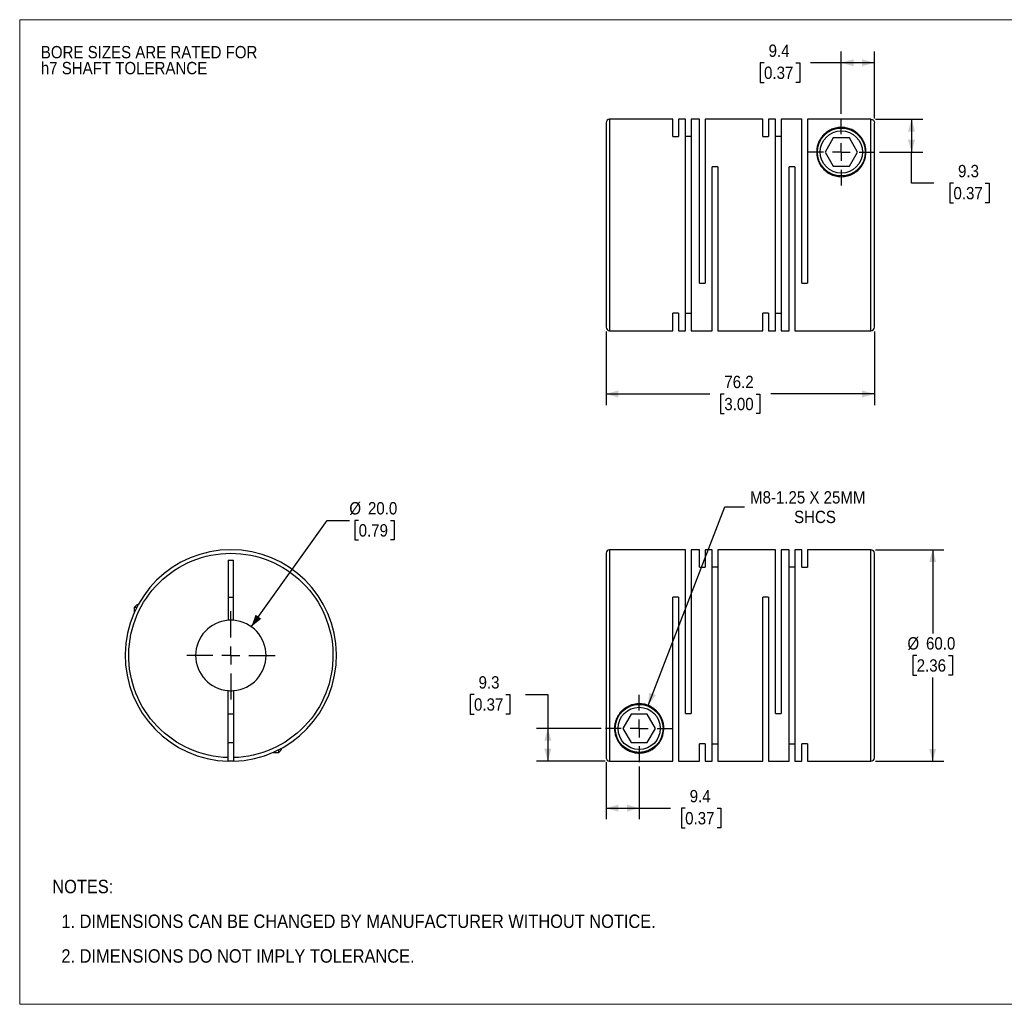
# Model space of a CAD drawing. Header units: millimetres. Extents: x 0 to 432, y 0 to 279.
# Tile 1 of 2: x 0 to 280, y 0 to 279. Entities that reach past the tile are written whole.
import ezdxf

# ---------------------------------------------------------------- set-up
doc = ezdxf.new("R2010")
doc.units = ezdxf.units.MM
doc.linetypes.add('SLD-Solid', pattern=[0])
doc.layers.add('SLD-0', color=7, linetype='SLD-Solid', lineweight=25)
doc.layers.add('TEXT', color=140, linetype='SLD-Solid', lineweight=25)
doc.styles.add('SLDTEXTSTYLE0', font='GOTHIC.TTF', dxfattribs={"width": 0.913})
doc.dimstyles.new('SLDDIMSTYLE0', dxfattribs={"dimtxt": 3.5, "dimasz": 3.5, "dimexe": 0, "dimexo": 0.0625, "dimgap": 0.875, "dimtad": 0, "dimtih": 1, "dimtoh": 1, "dimdec": 1, "dimrnd": 1e-09, "dimzin": 4, "dimdsep": 46, "dimtxsty": 'SLDTEXTSTYLE0', "dimsah": 1, "dimcen": 0, "dimadec": 0, "dimazin": 1, "dimtfac": 1, "dimtdec": 1, "dimtofl": 0, "dimtmove": 0, "dimatfit": 3, "dimfxl": 0, "dimfrac": 2, "dimtolj": 1, "dimtzin": 12, "dimarcsym": 0})
doc.dimstyles.new('SLDDIMSTYLE1', dxfattribs={"dimtxt": 3.5, "dimasz": 3.5, "dimexe": 0, "dimexo": 0.0625, "dimgap": 0.875, "dimtad": 0, "dimtih": 1, "dimtoh": 1, "dimdec": 1, "dimrnd": 1e-09, "dimzin": 4, "dimdsep": 46, "dimtxsty": 'SLDTEXTSTYLE0', "dimsah": 1, "dimcen": 0.09, "dimadec": 0, "dimazin": 1, "dimtfac": 1, "dimtdec": 1, "dimtofl": 0, "dimtmove": 0, "dimatfit": 3, "dimfxl": 0, "dimfrac": 2, "dimtolj": 1, "dimtzin": 12, "dimarcsym": 0})
doc.dimstyles.new('SLDDIMSTYLE2', dxfattribs={"dimtxt": 3.5, "dimasz": 3.5, "dimexe": 0, "dimexo": 0.0625, "dimgap": 0.875, "dimtad": 0, "dimtih": 1, "dimtoh": 1, "dimdec": 1, "dimrnd": 1e-09, "dimzin": 12, "dimdsep": 46, "dimtxsty": 'SLDTEXTSTYLE0', "dimsah": 1, "dimcen": 0.09, "dimadec": 0, "dimazin": 3, "dimtfac": 1, "dimtdec": 1, "dimtofl": 0, "dimtmove": 0, "dimatfit": 3, "dimfxl": 0, "dimfrac": 2, "dimtolj": 1, "dimtzin": 12, "dimarcsym": 0})
doc.dimstyles.new('SLDDIMSTYLE3', dxfattribs={"dimtxt": 3.5, "dimasz": 3.5, "dimexe": 0, "dimexo": 0.0625, "dimgap": 0.875, "dimtad": 0, "dimtih": 1, "dimtoh": 1, "dimdec": 1, "dimrnd": 1e-09, "dimzin": 12, "dimdsep": 46, "dimtxsty": 'SLDTEXTSTYLE0', "dimsah": 1, "dimcen": 0, "dimadec": 0, "dimazin": 3, "dimtfac": 1, "dimtdec": 1, "dimtofl": 0, "dimtmove": 0, "dimatfit": 3, "dimfxl": 0, "dimfrac": 2, "dimtolj": 1, "dimtzin": 12, "dimarcsym": 0})

# ---------------------------------------------------------------- blocks, each defined once
blk = doc.blocks.new('Block2')
at = {"color": 7, "linetype": 'SLD-Solid', "lineweight": 18}
for p, q in [((0, 279.4), (431.8, 279.4)), ((0, 279.4), (0, 0)), ((431.8, 279.4), (431.8, 0)), ((0, 0), (431.8, 0))]:
    blk.add_line(p, q, dxfattribs=at)
blk = doc.blocks.new('SW_NOTE_0_2')
at = {"layer": 'SLD-0', "color": 0, "char_height": 3.5, "attachment_point": 1, "style": 'SLDTEXTSTYLE0'}
for s, insert in [('BORE SIZES ARE RATED FOR ', (0, 4.47)), ('h7 SHAFT TOLERANCE', (0, -0.05))]:
    blk.add_mtext(s, dxfattribs=dict(at, insert=insert))
blk = doc.blocks.new('SW_NOTE_0_3')
at = {"layer": 'TEXT', "color": 0, "char_height": 3.81, "attachment_point": 1, "style": 'SLDTEXTSTYLE0'}
for s, insert in [('NOTES:', (0, 4.87)), ('  1. DIMENSIONS CAN BE CHANGED BY MANUFACTURER WITHOUT NOTICE.', (0, -4.99)), ('  2. DIMENSIONS DO NOT IMPLY TOLERANCE.', (0, -14.84))]:
    blk.add_mtext(s, dxfattribs=dict(at, insert=insert))
blk = doc.blocks.new('_D')
at = {"layer": 'SLD-0'}
for p, q in [((65.76, 107.13), (87.26, 137.33)), ((87.26, 137.33), (93.61, 137.33)), ((96.25, 137.33), (95.18, 137.33)), ((95.18, 137.33), (95.18, 131.77)), ((105.3, 137.33), (106.37, 137.33)), ((106.37, 137.33), (106.37, 131.77)), ((95.18, 131.77), (96.25, 131.77)), ((106.37, 131.77), (105.3, 131.77))]:
    blk.add_line(p, q, dxfattribs=at)
blk.add_solid([(65.76, 107.13), (68.6, 109.41), (66.98, 110.57)], dxfattribs=at)
at = {"layer": 'SLD-0', "char_height": 3.5, "attachment_point": 1, "style": 'SLDTEXTSTYLE0'}
for s, insert in [('%%c', (93.61, 142.51)), ('20.0', (98.89, 142.51)), ('0.79', (96.25, 136.24))]:
    blk.add_mtext(s, dxfattribs=dict(at, insert=insert))
blk = doc.blocks.new('SW_CENTERMARKSYMBOL_0')
at = {"layer": 'SLD-0', "color": 0}
for p, q in [((0, 5.08), (0, 12.54)), ((-5.08, 0), (-12.54, 0)), ((0, 0), (-2.54, 0)), ((0, 0), (0, 2.54)), ((0, 0), (0, -2.54)), ((0, 0), (2.54, 0)), ((5.08, 0), (12.54, 0)), ((0, -5.08), (0, -12.54))]:
    blk.add_line(p, q, dxfattribs=at)
blk = doc.blocks.new('_D_1')
at = {"layer": 'SLD-0'}
for p, q in [((242.97, 128.99), (262.41, 128.99)), ((259.24, 128.99), (259.24, 105.26)), ((254.71, 98.99), (253.65, 98.99)), ((253.65, 98.99), (253.65, 93.43)), ((263.77, 98.99), (264.83, 98.99)), ((264.83, 98.99), (264.83, 93.43)), ((253.65, 93.43), (254.71, 93.43)), ((259.24, 68.99), (259.24, 92.72)), ((264.83, 93.43), (263.77, 93.43)), ((242.97, 68.99), (262.41, 68.99))]:
    blk.add_line(p, q, dxfattribs=at)
for points in [[(259.24, 128.99), (258.24, 125.49), (260.24, 125.49)], [(259.24, 68.99), (260.24, 72.49), (258.24, 72.49)]]:
    blk.add_solid(points, dxfattribs=at)
at = {"layer": 'SLD-0', "char_height": 3.5, "attachment_point": 1, "style": 'SLDTEXTSTYLE0'}
for s, insert in [('%%c', (252.07, 104.17)), ('60.0', (257.35, 104.17)), ('2.36', (254.71, 97.9))]:
    blk.add_mtext(s, dxfattribs=dict(at, insert=insert))
blk = doc.blocks.new('_D_2')
at = {"layer": 'SLD-0'}
for p, q in [((129.01, 87.92), (127.94, 87.92)), ((127.94, 87.92), (127.94, 82.36)), ((138.06, 87.92), (139.13, 87.92)), ((139.13, 87.92), (139.13, 82.36)), ((143.61, 87.95), (149.96, 87.95)), ((149.96, 87.95), (149.96, 78.29)), ((127.94, 82.36), (129.01, 82.36)), ((139.13, 82.36), (138.06, 82.36)), ((165.09, 78.29), (146.79, 78.29)), ((149.96, 78.29), (149.96, 69)), ((166.23, 69), (146.79, 69))]:
    blk.add_line(p, q, dxfattribs=at)
for points in [[(149.96, 78.29), (148.96, 74.79), (150.96, 74.79)], [(149.96, 69), (150.96, 72.5), (148.96, 72.5)]]:
    blk.add_solid(points, dxfattribs=at)
at = {"layer": 'SLD-0', "char_height": 3.5, "attachment_point": 1, "style": 'SLDTEXTSTYLE0'}
for s, insert in [('9.3', (130.3, 93.1)), ('0.37', (129.01, 86.83))]:
    blk.add_mtext(s, dxfattribs=dict(at, insert=insert))
blk = doc.blocks.new('_D_3')
at = {"layer": 'SLD-0'}
for p, q in [((166.5, 68.73), (166.5, 52.49)), ((175.9, 67.48), (175.9, 52.49)), ((166.5, 55.66), (175.9, 55.66)), ((175.9, 55.66), (184.82, 55.66)), ((188.96, 55.63), (187.89, 55.63)), ((187.89, 55.63), (187.89, 50.08)), ((198.01, 55.63), (199.07, 55.63)), ((199.07, 55.63), (199.07, 50.08)), ((187.89, 50.08), (188.96, 50.08)), ((199.07, 50.08), (198.01, 50.08))]:
    blk.add_line(p, q, dxfattribs=at)
for points in [[(166.5, 55.66), (170, 54.66), (170, 56.66)], [(175.9, 55.66), (172.4, 56.66), (172.4, 54.66)]]:
    blk.add_solid(points, dxfattribs=at)
at = {"layer": 'SLD-0', "char_height": 3.5, "attachment_point": 1, "style": 'SLDTEXTSTYLE0'}
for s, insert in [('9.4', (190.25, 60.82)), ('0.37', (188.96, 54.55))]:
    blk.add_mtext(s, dxfattribs=dict(at, insert=insert))
blk = doc.blocks.new('_D_4')
at = {"layer": 'SLD-0'}
for p, q in [((178.43, 84.82), (200.23, 141.14)), ((200.23, 141.14), (205.79, 141.14))]:
    blk.add_line(p, q, dxfattribs=at)
blk.add_solid([(178.43, 84.82), (180.63, 87.72), (178.76, 88.44)], dxfattribs=at)
at = {"layer": 'SLD-0', "char_height": 3.5, "attachment_point": 1, "style": 'SLDTEXTSTYLE0'}
for s, insert in [('M8-1.25 X 25MM', (207.38, 145.61)), ('SHCS', (219.89, 140.06))]:
    blk.add_mtext(s, dxfattribs=dict(at, insert=insert))
blk = doc.blocks.new('SW_CENTERMARKSYMBOL_1')
at = {"layer": 'SLD-0', "color": 0}
for p, q in [((0, 5.08), (0, 9.54)), ((-5.08, 0), (-9.54, 0)), ((0, 0), (-2.54, 0)), ((0, 0), (0, 2.54)), ((0, 0), (0, -2.54)), ((0, 0), (2.54, 0)), ((5.08, 0), (9.54, 0)), ((0, -5.08), (0, -9.54))]:
    blk.add_line(p, q, dxfattribs=at)
blk = doc.blocks.new('_D_6')
at = {"layer": 'SLD-0'}
for p, q in [((166.5, 190.88), (166.5, 170.03)), ((242.7, 190.88), (242.7, 170.03)), ((166.5, 173.2), (195.94, 173.2)), ((200.08, 173.17), (199.01, 173.17)), ((199.01, 173.17), (199.01, 167.62)), ((209.13, 173.17), (210.19, 173.17)), ((210.19, 173.17), (210.19, 167.62)), ((242.7, 173.2), (213.26, 173.2)), ((199.01, 167.62), (200.08, 167.62)), ((210.19, 167.62), (209.13, 167.62))]:
    blk.add_line(p, q, dxfattribs=at)
for points in [[(166.5, 173.2), (170, 172.2), (170, 174.2)], [(242.7, 173.2), (239.2, 174.2), (239.2, 172.2)]]:
    blk.add_solid(points, dxfattribs=at)
at = {"layer": 'SLD-0', "char_height": 3.5, "attachment_point": 1, "style": 'SLDTEXTSTYLE0'}
for s, insert in [('76.2', (200.08, 178.36)), ('3.00', (200.08, 172.09))]:
    blk.add_mtext(s, dxfattribs=dict(at, insert=insert))
blk = doc.blocks.new('_D_7')
at = {"layer": 'SLD-0'}
for p, q in [((242.97, 251.14), (256.41, 251.14)), ((253.24, 251.14), (253.24, 241.85)), ((244.11, 241.85), (256.41, 241.85)), ((253.24, 233.04), (253.24, 241.85)), ((259.59, 233.04), (253.24, 233.04)), ((265.14, 233.02), (264.08, 233.02)), ((264.08, 233.02), (264.08, 227.46)), ((274.19, 233.02), (275.26, 233.02)), ((275.26, 233.02), (275.26, 227.46)), ((264.08, 227.46), (265.14, 227.46)), ((275.26, 227.46), (274.19, 227.46))]:
    blk.add_line(p, q, dxfattribs=at)
for points in [[(253.24, 251.14), (252.24, 247.64), (254.24, 247.64)], [(253.24, 241.85), (254.24, 245.35), (252.24, 245.35)]]:
    blk.add_solid(points, dxfattribs=at)
at = {"layer": 'SLD-0', "char_height": 3.5, "attachment_point": 1, "style": 'SLDTEXTSTYLE0'}
for s, insert in [('9.3', (266.44, 238.2)), ('0.37', (265.14, 231.93))]:
    blk.add_mtext(s, dxfattribs=dict(at, insert=insert))
blk = doc.blocks.new('_D_8')
at = {"layer": 'SLD-0'}
for p, q in [((233.3, 252.66), (233.3, 270.37)), ((242.7, 251.41), (242.7, 270.37)), ((211.36, 267.17), (210.3, 267.17)), ((210.3, 267.17), (210.3, 261.62)), ((220.42, 267.17), (221.48, 267.17)), ((221.48, 267.17), (221.48, 261.62)), ((233.3, 267.2), (224.55, 267.2)), ((242.7, 267.2), (233.3, 267.2)), ((210.3, 261.62), (211.36, 261.62)), ((221.48, 261.62), (220.42, 261.62))]:
    blk.add_line(p, q, dxfattribs=at)
for points in [[(233.3, 267.2), (236.8, 266.2), (236.8, 268.2)], [(242.7, 267.2), (239.2, 268.2), (239.2, 266.2)]]:
    blk.add_solid(points, dxfattribs=at)
at = {"layer": 'SLD-0', "char_height": 3.5, "attachment_point": 1, "style": 'SLDTEXTSTYLE0'}
for s, insert in [('9.4', (212.66, 272.35)), ('0.37', (211.36, 266.09))]:
    blk.add_mtext(s, dxfattribs=dict(at, insert=insert))
blk = doc.blocks.new('SW_CENTERMARKSYMBOL_3')
at = {"layer": 'SLD-0', "color": 0}
for p, q in [((0, 5.08), (0, 9.54)), ((-5.08, 0), (-9.54, 0)), ((0, 0), (-2.54, 0)), ((0, 0), (0, 2.54)), ((0, 0), (0, -2.54)), ((0, 0), (2.54, 0)), ((5.08, 0), (9.54, 0)), ((0, -5.08), (0, -9.54))]:
    blk.add_line(p, q, dxfattribs=at)

msp = doc.modelspace()

# ---------------------------------------------------------------- linework, layer by layer
for p, q in [((185.5, 251.15), (167.5, 251.15)), ((167.5, 251.15), (167.5, 191.15)), ((185.5, 246.21), (185.5, 251.15)), ((189.1, 251.15), (187.1, 251.15)), ((187.1, 251.15), (187.1, 246.21)), ((189.1, 191.15), (189.1, 251.15)), ((193, 251.15), (190.7, 251.15)), ((190.7, 251.15), (190.7, 191.15)), ((193, 204.65), (193, 251.15)), ((211, 251.15), (194.6, 251.15)), ((194.6, 251.15), (194.6, 204.65)), ((211, 246.21), (211, 251.15)), ((214.6, 251.15), (212.6, 251.15)), ((212.6, 251.15), (212.6, 246.21)), ((214.6, 191.15), (214.6, 251.15)), ((222.1, 251.15), (216.2, 251.15)), ((216.2, 251.15), (216.2, 191.15)), ((222.1, 204.65), (222.1, 251.15)), ((223.7, 251.14), (223.7, 204.65)), ((241.7, 251.14), (223.7, 251.14)), ((241.7, 191.15), (241.7, 251.14)), ((185.5, 246.21), (187.1, 246.21)), ((190.7, 246.21), (189.1, 246.21)), ((211, 246.21), (212.6, 246.21)), ((216.2, 246.21), (214.6, 246.21)), ((230.99, 245.85), (228.68, 241.85)), ((235.61, 245.85), (230.99, 245.85)), ((237.92, 241.85), (235.61, 245.85)), ((228.68, 241.85), (230.99, 237.85)), ((235.61, 237.85), (237.92, 241.85)), ((196.6, 191.15), (196.6, 237.65)), ((198.2, 237.65), (196.6, 237.65)), ((198.2, 237.65), (198.2, 191.15)), ((218.5, 191.15), (218.5, 237.65)), ((220.1, 237.65), (218.5, 237.65)), ((220.1, 237.65), (220.1, 191.15)), ((230.99, 237.85), (235.61, 237.85)), ((193, 204.65), (194.6, 204.65)), ((222.1, 204.65), (223.7, 204.65)), ((187.1, 196.1), (185.5, 196.1)), ((185.5, 191.15), (185.5, 196.1)), ((187.1, 196.1), (187.1, 191.15)), ((189.1, 196.1), (190.7, 196.1)), ((212.6, 196.1), (211, 196.1)), ((211, 191.15), (211, 196.1)), ((212.6, 196.1), (212.6, 191.15)), ((214.6, 196.1), (216.2, 196.1)), ((167.5, 191.15), (185.5, 191.15)), ((187.1, 191.15), (189.1, 191.15)), ((190.7, 191.15), (196.6, 191.15)), ((198.2, 191.15), (211, 191.15)), ((212.6, 191.15), (214.6, 191.15)), ((216.2, 191.15), (218.5, 191.15)), ((220.1, 191.15), (241.7, 191.15)), ((189.1, 128.99), (167.5, 128.99)), ((167.5, 128.99), (167.5, 69)), ((189.1, 82.49), (189.1, 128.99)), ((193, 128.99), (190.7, 128.99)), ((190.7, 128.99), (190.7, 82.49)), ((193, 124.04), (193, 128.99)), ((196.6, 128.99), (194.6, 128.99)), ((194.6, 128.99), (194.6, 124.04)), ((196.6, 68.99), (196.6, 128.99)), ((214.6, 128.99), (198.2, 128.99)), ((198.2, 128.99), (198.2, 68.99)), ((214.6, 82.49), (214.6, 128.99)), ((218.5, 128.99), (216.2, 128.99)), ((216.2, 128.99), (216.2, 82.49)), ((218.5, 68.99), (218.5, 128.99)), ((222.1, 128.99), (220.1, 128.99)), ((220.1, 128.99), (220.1, 68.99)), ((222.1, 124.04), (222.1, 128.99)), ((241.7, 128.99), (223.7, 128.99)), ((223.7, 128.99), (223.7, 124.04)), ((241.7, 68.99), (241.7, 128.99)), ((59.21, 125.99), (60.71, 125.99)), ((59.21, 125.99), (59.21, 108.96)), ((60.71, 108.96), (60.71, 125.99)), ((193, 124.04), (194.6, 124.04)), ((198.2, 124.04), (196.6, 124.04)), ((220.1, 124.04), (218.5, 124.04)), ((222.1, 124.04), (223.7, 124.04)), ((59.21, 115.49), (60.71, 115.49)), ((187.1, 115.49), (185.5, 115.49)), ((185.5, 69), (185.5, 115.49)), ((187.1, 115.49), (187.1, 68.99)), ((212.6, 115.49), (211, 115.49)), ((211, 68.99), (211, 115.49)), ((212.6, 115.49), (212.6, 68.99)), ((33.26, 113.39), (32.46, 112.59)), ((32.46, 112.59), (32.46, 110.98)), ((33.22, 112.59), (32.46, 112.59)), ((33.64, 113.39), (33.26, 113.39)), ((59.21, 70), (59.21, 89.02)), ((60.71, 89.02), (60.71, 70)), ((60.71, 82.29), (59.21, 82.29)), ((173.59, 82.29), (171.28, 78.29)), ((178.21, 82.29), (173.59, 82.29)), ((180.52, 78.29), (178.21, 82.29)), ((189.1, 82.49), (190.7, 82.49)), ((214.6, 82.49), (216.2, 82.49)), ((171.28, 78.29), (173.59, 74.29)), ((178.21, 74.29), (180.52, 78.29)), ((59.21, 74.29), (60.71, 74.29)), ((173.59, 74.29), (178.21, 74.29)), ((193, 68.99), (193, 73.93)), ((194.6, 73.93), (193, 73.93)), ((194.6, 73.93), (194.6, 68.99)), ((196.6, 73.93), (198.2, 73.93)), ((218.5, 73.93), (220.1, 73.93)), ((223.7, 73.93), (222.1, 73.93)), ((222.1, 68.99), (222.1, 73.93)), ((223.7, 73.93), (223.7, 68.99)), ((71.95, 71.49), (73.56, 71.49)), ((73.56, 71.49), (74.36, 72.29)), ((73.56, 71.49), (73.56, 72.25)), ((74.36, 72.29), (74.36, 72.67)), ((167.5, 69), (185.5, 69)), ((187.1, 68.99), (193, 68.99)), ((194.6, 68.99), (196.6, 68.99)), ((198.2, 68.99), (211, 68.99)), ((212.6, 68.99), (218.5, 68.99)), ((220.1, 68.99), (222.1, 68.99)), ((223.7, 68.99), (241.7, 68.99))]:
    msp.add_line(p, q)
at = {"flags": 128}
msp.add_lwpolyline([(60.71, 69), (59.96, 68.99), (59.21, 69)], dxfattribs=at)
for centre, radius in [((233.3, 241.85), 6.8), ((233.3, 241.85), 6), ((175.9, 78.29), 6.8), ((175.9, 78.29), 6)]:
    msp.add_circle(centre, radius)
for centre, radius, start, end in [((167.5, 250.15), 1, 90, 180), ((167.5, 192.15), 1, 180, 270), ((241.7, 192.15), 1, 270, 0), ((59.96, 98.99), 30, 271.4325, 268.5675), ((167.5, 127.99), 1, 90, 180), ((241.7, 127.99), 1, 0, 90), ((59.96, 98.99), 10, 94.3012, 265.6988), ((59.96, 98.99), 10, 85.6988, 94.3012), ((59.96, 98.99), 10, 274.3012, 85.6988), ((59.96, 98.99), 10, 265.6988, 274.3012), ((241.7, 69.99), 1, 270, 0)]:
    msp.add_arc(centre, radius, start, end)
for points, knots in [([(166.5, 250.14), (166.5, 250.14), (166.5, 250.17), (166.5, 250.06), (166.5, 249.81), (166.5, 249.39), (166.5, 248.8), (166.5, 248.07), (166.5, 247.24), (166.5, 246.33), (166.5, 245.13), (166.5, 243.56), (166.5, 241.78), (166.5, 240.09), (166.5, 238.54), (166.5, 236.93), (166.5, 235.26), (166.5, 233.54), (166.5, 231.67), (166.5, 229.65), (166.5, 227.51), (166.5, 225.38), (166.5, 223.26), (166.5, 221.15), (166.5, 219.04), (166.5, 216.93), (166.5, 214.79), (166.5, 212.65), (166.5, 210.64), (166.5, 208.77), (166.5, 207.04), (166.5, 205.09), (166.5, 202.96), (166.5, 200.99), (166.5, 199.4), (166.5, 198.14), (166.5, 197), (166.5, 195.97), (166.5, 195.07), (166.5, 194.24), (166.5, 193.51), (166.5, 192.91), (166.5, 192.49), (166.5, 192.24), (166.5, 192.14), (166.5, 192.16), (166.5, 192.16)], [0, 0, 0, 0, 0.004116, 0.027255, 0.050368, 0.074219, 0.098691, 0.123203, 0.144472, 0.165695, 0.186968, 0.219506, 0.25205, 0.273763, 0.295429, 0.317148, 0.338416, 0.359639, 0.380912, 0.405419, 0.429893, 0.453744, 0.476855, 0.5, 0.52314, 0.546252, 0.570103, 0.594575, 0.619088, 0.640356, 0.661579, 0.682852, 0.71539, 0.747934, 0.769648, 0.791313, 0.813032, 0.8343, 0.855523, 0.876797, 0.901303, 0.925777, 0.949628, 0.972739, 0.995884, 1, 1, 1, 1]), ([(233.7, 248.84), (233.85, 248.83), (233.99, 248.82), (234.26, 248.79), (234.4, 248.77), (234.8, 248.7), (235.04, 248.64), (235.51, 248.5), (235.73, 248.42), (236.15, 248.25), (236.35, 248.16), (236.91, 247.87), (237.24, 247.65), (237.86, 247.18), (238.14, 246.93), (238.65, 246.38), (238.88, 246.09), (239.3, 245.48), (239.48, 245.16), (239.8, 244.49), (239.93, 244.13), (240.09, 243.57), (240.14, 243.38), (240.21, 242.99), (240.24, 242.79), (240.31, 242.19), (240.31, 241.78), (240.25, 240.93), (240.18, 240.49), (239.95, 239.62), (239.79, 239.18), (239.46, 238.52), (239.34, 238.31), (239.07, 237.88), (238.93, 237.68), (238.45, 237.08), (238.07, 236.69), (237.43, 236.19), (237.2, 236.03), (236.73, 235.74), (236.48, 235.61), (235.97, 235.37), (235.71, 235.27), (235.16, 235.1), (234.88, 235.03), (234.03, 234.87), (233.46, 234.83), (232.59, 234.88), (232.3, 234.92), (231.74, 235.02), (231.46, 235.09), (230.92, 235.26), (230.65, 235.37), (230.14, 235.6), (229.89, 235.73), (229.19, 236.16), (228.76, 236.5), (228, 237.25), (227.68, 237.65), (227.14, 238.49), (226.92, 238.93), (226.59, 239.81), (226.48, 240.24), (226.36, 240.89), (226.34, 241.11), (226.31, 241.54), (226.3, 241.75), (226.31, 242.37), (226.35, 242.77), (226.5, 243.54), (226.6, 243.92), (226.87, 244.63), (227.02, 244.97), (227.39, 245.61), (227.59, 245.92), (228.05, 246.49), (228.3, 246.76), (228.86, 247.28), (229.16, 247.51), (229.83, 247.94), (230.2, 248.14), (230.82, 248.4), (231.04, 248.48), (231.5, 248.62), (231.75, 248.68), (232.27, 248.78), (232.55, 248.82), (233.12, 248.86), (233.41, 248.86), (233.7, 248.84)], [0, 0, 0, 0, 0.007813, 0.007813, 0.015625, 0.015625, 0.03125, 0.03125, 0.046875, 0.046875, 0.0625, 0.0625, 0.09375, 0.09375, 0.125, 0.125, 0.15625, 0.15625, 0.1875, 0.1875, 0.21875, 0.21875, 0.234375, 0.234375, 0.25, 0.25, 0.28125, 0.28125, 0.3125, 0.3125, 0.34375, 0.34375, 0.359375, 0.359375, 0.375, 0.375, 0.40625, 0.40625, 0.421875, 0.421875, 0.4375, 0.4375, 0.453125, 0.453125, 0.46875, 0.46875, 0.5, 0.5, 0.515625, 0.515625, 0.53125, 0.53125, 0.546875, 0.546875, 0.5625, 0.5625, 0.59375, 0.59375, 0.625, 0.625, 0.65625, 0.65625, 0.6875, 0.6875, 0.703125, 0.703125, 0.71875, 0.71875, 0.75, 0.75, 0.78125, 0.78125, 0.8125, 0.8125, 0.84375, 0.84375, 0.875, 0.875, 0.90625, 0.90625, 0.9375, 0.9375, 0.953125, 0.953125, 0.96875, 0.96875, 0.984375, 0.984375, 1, 1, 1, 1]), ([(241.7, 251.14), (241.83, 251.14), (241.96, 251.12), (242.21, 251.02), (242.32, 250.94), (242.59, 250.66), (242.7, 250.41), (242.7, 250.14)], [0, 0, 0, 0, 0.25, 0.25, 0.5, 0.5, 1, 1, 1, 1]), ([(242.7, 192.15), (242.7, 192.15), (242.7, 195.16), (242.7, 205.87), (242.7, 213.15), (242.7, 228.4), (242.7, 235.76), (242.7, 246.75), (242.7, 249.94), (242.7, 250.14)], [0, 0, 0, 0, 0.25, 0.25, 0.5, 0.5, 0.75, 0.75, 1, 1, 1, 1]), ([(59.21, 70), (51.59, 70.2), (44.35, 73.39), (33.77, 84.38), (30.86, 91.74), (31.06, 106.99), (34.16, 114.27), (45.01, 124.98), (52.33, 127.99), (67.59, 127.99), (74.91, 124.98), (85.76, 114.27), (88.86, 106.99), (89.06, 91.74), (86.15, 84.38), (75.57, 73.39), (68.33, 70.2), (60.71, 70)], [0, 0, 0, 0, 0.125, 0.125, 0.25, 0.25, 0.375, 0.375, 0.5, 0.5, 0.625, 0.625, 0.75, 0.75, 0.875, 0.875, 1, 1, 1, 1]), ([(166.5, 127.99), (166.5, 127.99), (166.5, 124.98), (166.5, 114.27), (166.5, 106.99), (166.5, 91.74), (166.5, 84.38), (166.5, 73.39), (166.5, 70.2), (166.5, 70)], [0, 0, 0, 0, 0.25, 0.25, 0.5, 0.5, 0.75, 0.75, 1, 1, 1, 1]), ([(242.7, 70), (242.7, 70), (242.7, 69.97), (242.7, 70.08), (242.7, 70.33), (242.7, 70.75), (242.7, 71.34), (242.7, 72.07), (242.7, 72.9), (242.7, 73.81), (242.7, 75.01), (242.7, 76.58), (242.7, 78.36), (242.7, 80.05), (242.7, 81.6), (242.7, 83.21), (242.7, 84.88), (242.7, 86.6), (242.7, 88.47), (242.7, 90.49), (242.7, 92.63), (242.7, 94.76), (242.7, 96.88), (242.7, 98.99), (242.7, 101.1), (242.7, 103.21), (242.7, 105.35), (242.7, 107.49), (242.7, 109.5), (242.7, 111.37), (242.7, 113.1), (242.7, 115.05), (242.7, 117.18), (242.7, 119.15), (242.7, 120.74), (242.7, 122), (242.7, 123.14), (242.7, 124.17), (242.7, 125.07), (242.7, 125.9), (242.7, 126.63), (242.7, 127.23), (242.7, 127.65), (242.7, 127.9), (242.7, 128), (242.7, 127.98), (242.7, 127.98)], [0, 0, 0, 0, 0.0041157, 0.0272552, 0.0503678, 0.0742189, 0.0986911, 0.1232033, 0.1444715, 0.1656947, 0.1869681, 0.219506, 0.2520499, 0.2737634, 0.2954289, 0.3171476, 0.3384158, 0.359639, 0.3809123, 0.405419, 0.429893, 0.4537441, 0.4768548, 0.5, 0.5231395, 0.5462521, 0.5701033, 0.5945754, 0.6190877, 0.6403559, 0.6615791, 0.6828524, 0.7153904, 0.7479343, 0.7696477, 0.7913132, 0.8130319, 0.8343001, 0.8555233, 0.8767967, 0.9013034, 0.9257774, 0.9496284, 0.9727392, 0.9958843, 1, 1, 1, 1]), ([(182.43, 75.76), (182.29, 75.4), (182.13, 75.06), (181.75, 74.42), (181.54, 74.12), (181.07, 73.55), (180.81, 73.28), (180.39, 72.91), (180.24, 72.79), (179.92, 72.56), (179.76, 72.44), (179.24, 72.12), (178.87, 71.93), (178.23, 71.68), (178.01, 71.61), (177.53, 71.48), (177.28, 71.42), (176.74, 71.33), (176.46, 71.3), (176.02, 71.29), (175.87, 71.29), (175.59, 71.29), (175.44, 71.3), (175.16, 71.33), (175.02, 71.34), (174.75, 71.38), (174.62, 71.41), (174.23, 71.49), (174, 71.55), (173.31, 71.77), (172.91, 71.95), (172.18, 72.35), (171.85, 72.57), (171.25, 73.05), (170.97, 73.3), (170.47, 73.86), (170.24, 74.15), (169.64, 75.08), (169.33, 75.76), (169.08, 76.7), (169.04, 76.89), (168.97, 77.28), (168.95, 77.48), (168.89, 78.08), (168.89, 78.5), (168.97, 79.35), (169.05, 79.79), (169.3, 80.67), (169.48, 81.11), (169.93, 81.98), (170.21, 82.4), (170.71, 83), (170.9, 83.19), (171.28, 83.56), (171.49, 83.73), (171.93, 84.06), (172.16, 84.21), (172.64, 84.49), (172.89, 84.62), (173.41, 84.84), (173.68, 84.93), (174.23, 85.09), (174.51, 85.16), (175.37, 85.29), (175.94, 85.31), (176.81, 85.24), (177.1, 85.19), (177.65, 85.07), (177.93, 85), (178.46, 84.81), (178.73, 84.7), (179.23, 84.45), (179.47, 84.32), (179.93, 84.02), (180.15, 83.86), (180.57, 83.52), (180.76, 83.33), (181.31, 82.76), (181.62, 82.35), (182.14, 81.51), (182.34, 81.07), (182.65, 80.19), (182.76, 79.75), (182.86, 79.1), (182.88, 78.89), (182.9, 78.46), (182.91, 78.26), (182.87, 77.23), (182.7, 76.47), (182.43, 75.76)], [0, 0, 0, 0, 0.03125, 0.03125, 0.0625, 0.0625, 0.09375, 0.09375, 0.109375, 0.109375, 0.125, 0.125, 0.15625, 0.15625, 0.171875, 0.171875, 0.1875, 0.1875, 0.203125, 0.203125, 0.210938, 0.210938, 0.21875, 0.21875, 0.226563, 0.226563, 0.234375, 0.234375, 0.25, 0.25, 0.28125, 0.28125, 0.3125, 0.3125, 0.34375, 0.34375, 0.375, 0.375, 0.4375, 0.4375, 0.453125, 0.453125, 0.46875, 0.46875, 0.5, 0.5, 0.53125, 0.53125, 0.5625, 0.5625, 0.59375, 0.59375, 0.609375, 0.609375, 0.625, 0.625, 0.640625, 0.640625, 0.65625, 0.65625, 0.671875, 0.671875, 0.6875, 0.6875, 0.71875, 0.71875, 0.734375, 0.734375, 0.75, 0.75, 0.765625, 0.765625, 0.78125, 0.78125, 0.796875, 0.796875, 0.8125, 0.8125, 0.84375, 0.84375, 0.875, 0.875, 0.90625, 0.90625, 0.921875, 0.921875, 0.9375, 0.9375, 1, 1, 1, 1]), ([(59.21, 69), (59.21, 69), (59.21, 69.02), (59.21, 69.12), (59.21, 69.2), (59.21, 69.48), (59.21, 69.73), (59.21, 70)], [0, 0, 0, 0, 0.25, 0.25, 0.5, 0.5, 1, 1, 1, 1]), ([(60.71, 70), (60.71, 69.87), (60.71, 69.74), (60.71, 69.49), (60.71, 69.38), (60.71, 69.11), (60.71, 69), (60.71, 69)], [0, 0, 0, 0, 0.25, 0.25, 0.5, 0.5, 1, 1, 1, 1]), ([(166.5, 70), (166.5, 69.87), (166.53, 69.74), (166.63, 69.49), (166.7, 69.38), (166.98, 69.11), (167.24, 69), (167.5, 69)], [0, 0, 0, 0, 0.25, 0.25, 0.5, 0.5, 1, 1, 1, 1])]:
    msp.add_open_spline(points, degree=3, knots=knots)

# ---------------------------------------------------------------- block references
at = {"color": 7, "linetype": 'Continuous'}
msp.add_blockref('Block2', (0, 0), dxfattribs=at)
at = {"layer": 'SLD-0'}
for name, p in [('SW_NOTE_0_2', (6, 267.47)), ('SW_CENTERMARKSYMBOL_3', (233.3, 241.85)), ('SW_CENTERMARKSYMBOL_0', (59.96, 98.99)), ('SW_CENTERMARKSYMBOL_1', (175.9, 78.29))]:
    msp.add_blockref(name, p, dxfattribs=at)
at = {"layer": 'TEXT'}
msp.add_blockref('SW_NOTE_0_3', (9.26, 30.46), dxfattribs=at)

# ---------------------------------------------------------------- dimensions: what is measured, and where the dimension line sits
at = {"layer": 'SLD-0'}
for base, p1, p2, picture, middle in [((233.3, 267.2), (242.7, 250.14), (233.3, 251.39), '_D_8', (215.89, 267.2)), ((242.7, 173.2), (166.5, 192.15), (242.7, 192.15), '_D_6', (204.6, 173.2)), ((175.9, 55.66), (166.5, 70), (175.9, 68.75), '_D_3', (193.48, 55.66))]:
    dim = msp.add_linear_dim(base=base, p1=p1, p2=p2, dimstyle='SLDDIMSTYLE2', dxfattribs=at)
    dim.commit()
    dim.dimension.update_dxf_attribs({"geometry": picture, "text_midpoint": middle, "dimtype": 160})
for base, p1, p2, picture, middle in [((253.24, 241.85), (241.7, 251.14), (242.84, 241.85), '_D_7', (253.24, 233.04)), ((149.96, 69), (166.36, 78.29), (167.5, 69), '_D_2', (149.96, 87.95))]:
    dim = msp.add_linear_dim(base=base, p1=p1, p2=p2, angle=90, dimstyle='SLDDIMSTYLE2', dxfattribs=at)
    dim.commit()
    dim.dimension.update_dxf_attribs({"geometry": picture, "text_midpoint": middle, "dimtype": 160})
dim = msp.add_diameter_dim_2p(p1=(173.37, 71.76), p2=(178.43, 84.82), text='M8-1.25 X 25MM\\PSHCS', dimstyle='SLDDIMSTYLE3', override={"dimpost": '<>'}, dxfattribs=at)
dim.commit()
dim.dimension.update_dxf_attribs({"geometry": '_D_4', "text_midpoint": (225.7, 141.14), "dimtype": 163})
dim = msp.add_diameter_dim_2p(p1=(54.16, 90.84), p2=(65.76, 107.13), dimstyle='SLDDIMSTYLE0', dxfattribs=at)
dim.commit()
dim.dimension.update_dxf_attribs({"geometry": '_D', "text_midpoint": (100.78, 137.33), "dimtype": 163})
dim = msp.add_linear_dim(base=(259.24, 128.99), p1=(241.7, 68.99), p2=(241.7, 128.99), angle=90, text='%%c<>', dimstyle='SLDDIMSTYLE1', dxfattribs=at)
dim.commit()
dim.dimension.update_dxf_attribs({"geometry": '_D_1', "text_midpoint": (259.24, 98.99), "dimtype": 160})

doc.saveas('drawing.dxf')
